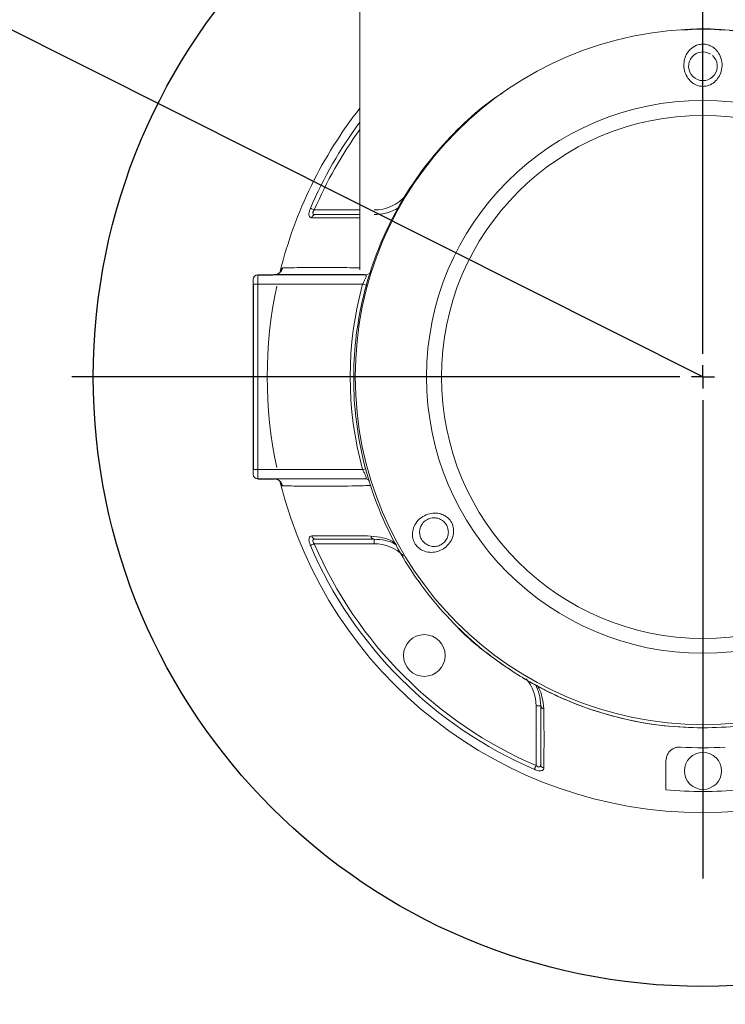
# Model space of a CAD drawing. Header units: millimetres. Extents: x 18 to 209, y 24 to 278.
# Tile 3 of 18: x 104.41 to 112.02, y 77.95 to 88.57. Entities that reach past the tile are written whole.
import ezdxf

# ---------------------------------------------------------------- set-up
doc = ezdxf.new("R2010")
doc.units = ezdxf.units.MM
doc.layers.add('标注层', color=3, linetype='Continuous')
doc.styles.add('SLDTEXTSTYLE1', font='ARIAL.TTF', dxfattribs={"width": 0.948})
doc.styles.add('SLDTEXTSTYLE2', font='ARIAL.TTF', dxfattribs={"width": 0.5688})
doc.dimstyles.new('SLDDIMSTYLE2', dxfattribs={"dimtxt": 4.10931, "dimasz": 2, "dimexe": 0, "dimexo": 0.0625, "dimgap": 1.027327, "dimtad": 0, "dimtih": 1, "dimtoh": 1, "dimlfac": 20, "dimrnd": 1e-09, "dimzin": 12, "dimdsep": 46, "dimtxsty": 'SLDTEXTSTYLE2', "dimsah": 1, "dimcen": 0, "dimadec": 0, "dimazin": 3, "dimtfac": 1, "dimtofl": 0, "dimtmove": 0, "dimatfit": 3, "dimfxl": 0, "dimfrac": 2, "dimtolj": 1, "dimtzin": 12, "dimarcsym": 0})

# ---------------------------------------------------------------- blocks, each defined once
blk = doc.blocks.new('_D_4')
at = {"layer": '标注层'}
for p, q in [((43.01, 119.237), (24.552, 119.237)), ((59.322, 111.051), (43.01, 119.237)), ((111.779, 84.722), (59.322, 111.051))]:
    blk.add_line(p, q, dxfattribs=at)
blk.add_solid([(59.322, 111.051), (57.646, 112.171), (57.422, 111.724)], dxfattribs=at)
at = {"layer": '标注层', "attachment_point": 1, "style": 'SLDTEXTSTYLE1'}
for s, insert, char_height in [('S', (24.552, 124.694), 4.233), ('R1173.89', (26.802, 124.694), 4.2333)]:
    blk.add_mtext(s, dxfattribs=dict(at, insert=insert, char_height=char_height))
blk = doc.blocks.new('SW_CENTERMARKSYMBOL_1')
at = {"layer": '标注层', "color": 0}
for p, q in [((0, 0.25), (0, 16.537)), ((0, 0), (0, 0.125)), ((-0.25, 0), (-6.808, 0)), ((0, 0), (-0.125, 0)), ((0, 0), (0, -0.125)), ((0, 0), (0.125, 0)), ((0, -0.25), (0, -5.41))]:
    blk.add_line(p, q, dxfattribs=at)

msp = doc.modelspace()

# ---------------------------------------------------------------- hatches: boundary and pattern name
at = {"layer": '标注层'}
h = msp.add_hatch(dxfattribs=at)
h.set_pattern_fill('ANSI31', color=256, scale=3.3333, style=0)
edge = h.paths.add_edge_path(flags=0)
edge.add_arc((111.77943, 84.72181), 58.69443, 0, 360)
edge = h.paths.add_edge_path(flags=0)
edge.add_arc((111.77943, 84.72181), 14.2295, 0, 360)

# ---------------------------------------------------------------- linework, layer by layer
at = {"color": 7, "linetype": 'Continuous', "lineweight": 18}
for p, q in [((108.07943, 88.67181), (108.07943, 85.87516)), ((111.84662, 88.21149), (111.8617, 88.20293)), ((106.97943, 85.72181), (106.97943, 85.82181)), ((106.97943, 85.82181), (108.13029, 85.82181)), ((106.92943, 85.77181), (106.92943, 85.72181)), ((106.97943, 85.72181), (106.92943, 85.72181)), ((106.97943, 85.72181), (106.97943, 83.72181)), ((108.1084, 85.72181), (106.97943, 85.72181)), ((106.92943, 83.72181), (106.97943, 83.72181)), ((106.92943, 83.72181), (106.92943, 83.67181)), ((106.97943, 83.72181), (108.1084, 83.72181)), ((106.97943, 83.62181), (106.97943, 83.72181)), ((108.13029, 83.62181), (106.97943, 83.62181)), ((108.23295, 82.92181), (108.23295, 82.97181)), ((108.23295, 82.92181), (107.58757, 82.92181)), ((109.97943, 81.17533), (110.02943, 81.17533)), ((109.97943, 80.52995), (109.97943, 81.17533))]:
    msp.add_line(p, q, dxfattribs=at)
at = {"color": 8, "linetype": 'Continuous', "lineweight": 18}
msp.add_line((107.58757, 86.52181), (108.07943, 86.52181), dxfattribs=at)
at = {"color": 7, "linetype": 'Continuous', "lineweight": 18, "flags": 128}
for points in [[(107.58757, 86.52181), (107.58094, 86.52465), (107.57445, 86.52744), (107.56824, 86.53011), (107.56243, 86.5326), (107.55715, 86.53487), (107.5525, 86.53687), (107.54858, 86.53855), (107.54548, 86.53988)], [(107.58757, 82.92181), (107.58094, 82.91896), (107.57445, 82.91618), (107.56824, 82.91351), (107.56243, 82.91101), (107.55715, 82.90874), (107.5525, 82.90675), (107.54858, 82.90507), (107.54548, 82.90374)], [(109.97943, 80.52995), (109.97658, 80.52332), (109.9738, 80.51683), (109.97113, 80.51062), (109.96863, 80.50481), (109.96636, 80.49952), (109.96437, 80.49488), (109.96269, 80.49096), (109.96136, 80.48786)]]:
    msp.add_lwpolyline(points, dxfattribs=at)
at = {"color": 8, "linetype": 'Continuous', "lineweight": 18, "flags": 128}
for points in [[(108.1084, 85.72181), (108.12618, 85.71696), (108.14336, 85.71228), (108.15541, 85.709)], [(108.1084, 83.72181), (108.12618, 83.72665), (108.14336, 83.73133), (108.14511, 83.73181)]]:
    msp.add_lwpolyline(points, dxfattribs=at)
at = {"color": 7, "linetype": 'Continuous', "lineweight": 18}
for centre, radius in [((111.77943, 84.72181), 3.75), ((111.77943, 84.72181), 2.98163), ((111.77943, 84.72181), 2.82061), ((108.77422, 81.7166), 0.225), ((111.77943, 80.47181), 0.2)]:
    msp.add_circle(centre, radius, dxfattribs=at)
for centre, radius, start, end in [((111.77943, 88.07181), 0.155, 64.31111, 49.30989), ((111.77943, 84.72181), 4.7, 141.927774, 165.977922), ((107.60288, 86.4282), 0.04367, 93.099371, 166.838654), ((106.97943, 85.77181), 0.05, 90, 180), ((107.15137, 85.92057), 0.09877, 270.303396, 346.232252), ((111.77943, 84.72181), 3.80479, 164.762171, 195.237829), ((111.77943, 84.72181), 4.69958, 167.974167, 192.025833), ((106.97943, 83.67181), 0.05, 180, 270), ((107.15137, 83.52304), 0.09877, 13.767748, 89.696604), ((111.77943, 84.72181), 4.7, 194.015212, 345.975425), ((107.60288, 83.01541), 0.04367, 193.161346, 266.900629), ((108.23729, 83.01127), 0.0397, 188.956702, 263.718161), ((111.77943, 84.72181), 4.60778, 203.238862, 246.761138), ((111.77943, 84.72181), 4.56198, 203.238862, 246.761138), ((110.06889, 81.17967), 0.0397, 186.281839, 261.043298), ((111.77943, 84.72181), 4, 266.546356, 273.453644), ((110.07303, 80.54526), 0.04367, 183.099371, 256.838654), ((111.77943, 84.72181), 4.47224, 264.868571, 275.131429)]:
    msp.add_arc(centre, radius, start, end, dxfattribs=at)
at = {"color": 8, "linetype": 'Continuous', "lineweight": 18}
for centre, radius, start, end in [((111.77943, 84.72181), 4.60778, 143.416515, 156.761138), ((111.77943, 84.72181), 4.56198, 144.198722, 156.761138), ((108.23295, 86.97181), 0.45, 270, 319.669949), ((108.12995, 85.91534), 0.09353, 270.210331, 314.945581), ((108.1301, 83.52894), 0.09287, 54.494181, 89.883365), ((108.23295, 82.47181), 0.45, 45.534513, 90), ((109.52943, 81.17533), 0.45, 0, 40.137691)]:
    msp.add_arc(centre, radius, start, end, dxfattribs=at)
at = {"color": 7, "linetype": 'Continuous', "lineweight": 18}
for points, knots in [([(111.5522, 88.46355), (111.63779, 88.47024), (111.79192, 88.4823), (111.94583, 88.46864), (112.01427, 88.46257)], [0, 0, 0, 0, 0.55536079, 1, 1, 1, 1]), ([(111.98314, 88.46263), (111.91571, 88.4694), (111.78368, 88.48265), (111.65163, 88.46977), (111.58703, 88.46347)], [0, 0, 0, 0, 0.51076784, 1, 1, 1, 1]), ([(112.0672, 88.45918), (112.1214, 88.45645), (112.31556, 88.44665), (112.64474, 88.38165), (113.04821, 88.26419), (113.43533, 88.1004), (113.8025, 87.89572), (114.14408, 87.65025), (114.45668, 87.36868), (114.73696, 87.05388), (114.97992, 86.70856), (115.18358, 86.33792), (115.34544, 85.94619), (115.46158, 85.53757), (115.53175, 85.11764), (115.55487, 84.69181), (115.52867, 84.26539), (115.45488, 83.84382), (115.33439, 83.43293), (115.16703, 83.03854), (114.95648, 82.66517), (114.70566, 82.318), (114.41655, 82.00253), (114.09437, 81.7216), (113.74341, 81.47881), (113.36748, 81.27866), (112.97252, 81.12156), (112.57219, 81.01293), (112.17288, 80.9477), (111.91058, 80.9397), (111.77943, 80.9357)], [0, 0, 0, 0, 0.014039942, 0.050292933, 0.0864724, 0.12276687, 0.158947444, 0.19526082, 0.231688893, 0.268003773, 0.30459736, 0.341306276, 0.377901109, 0.41479774, 0.451811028, 0.488708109, 0.525796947, 0.563003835, 0.600092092, 0.63717714, 0.67438114, 0.711464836, 0.748353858, 0.785361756, 0.822249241, 0.85884027, 0.89554924, 0.932139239, 0.966069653, 1, 1, 1, 1]), ([(111.91417, 88.25589), (111.91824, 88.25184), (111.93992, 88.23022), (111.97091, 88.1802), (111.98933, 88.10116), (111.98076, 88.02049), (111.951, 87.95216), (111.90528, 87.89868), (111.84528, 87.86277), (111.77594, 87.85073), (111.72026, 87.86267), (111.67008, 87.88792), (111.6253, 87.92701), (111.58802, 87.99088), (111.57144, 88.06207), (111.57502, 88.13269), (111.59781, 88.19957), (111.64118, 88.25883), (111.69975, 88.29775), (111.76414, 88.31298), (111.82059, 88.30874), (111.87278, 88.28968), (111.89988, 88.26756), (111.91417, 88.25589)], [0, 0, 0, 0, 0.01353331, 0.07217736, 0.13658868, 0.19434019, 0.24476293, 0.29328886, 0.34276854, 0.3920818, 0.44007924, 0.46156068, 0.51238652, 0.56510782, 0.61680758, 0.66695829, 0.71952092, 0.77753745, 0.83878007, 0.87872135, 0.91854468, 0.95704521, 1, 1, 1, 1]), ([(111.77943, 80.9357), (111.63924, 80.94034), (111.35842, 80.94964), (110.94279, 81.02275), (110.53755, 81.13774), (110.14842, 81.29905), (109.77971, 81.50179), (109.43533, 81.74405), (109.1207, 82.02408), (108.83878, 82.33713), (108.59254, 82.67995), (108.38672, 83.04935), (108.22275, 83.43995), (108.10273, 83.84715), (108.03012, 84.26635), (108.00457, 84.69195), (108.02656, 85.11838), (108.09775, 85.54008), (108.21582, 85.95182), (108.37919, 86.34791), (108.5875, 86.72234), (108.83603, 87.07176), (109.12323, 87.38869), (109.38592, 87.62877), (109.5615, 87.74768), (109.6195, 87.78697)], [0, 0, 0, 0, 0.04390775, 0.08795613, 0.13186445, 0.17576479, 0.21980477, 0.26370659, 0.30776739, 0.35196729, 0.39602982, 0.44043742, 0.48498511, 0.52939402, 0.57413909, 0.61902582, 0.66377116, 0.7086976, 0.75376729, 0.79869277, 0.84355685, 0.88856505, 0.93342733, 0.97800547, 1, 1, 1, 1]), ([(108.23295, 86.47181), (108.27483, 86.47527), (108.35862, 86.4822), (108.45069, 86.5164), (108.49143, 86.5467), (108.50431, 86.55628)], [0, 0, 0, 0, 0.40583715, 0.81208164, 1, 1, 1, 1]), ([(107.56036, 86.43814), (107.55757, 86.43836), (107.54958, 86.43897), (107.53908, 86.44505), (107.53116, 86.4593), (107.52917, 86.48121), (107.53385, 86.50972), (107.54162, 86.52987), (107.54548, 86.53988)], [0, 0, 0, 0, 0.09629687, 0.2763514, 0.44424261, 0.62022154, 0.81131539, 1, 1, 1, 1]), ([(107.58757, 86.52181), (107.58378, 86.51699), (107.57775, 86.50932), (107.57338, 86.49917), (107.57176, 86.49169), (107.57209, 86.48644), (107.57459, 86.48024), (107.58074, 86.47476), (107.59065, 86.47212), (107.59787, 86.47189), (107.60052, 86.47181)], [0, 0, 0, 0, 0.196866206, 0.313076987, 0.3760365, 0.485897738, 0.533889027, 0.694759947, 0.888188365, 1, 1, 1, 1]), ([(107.60052, 86.47181), (107.64462, 86.47181), (107.733, 86.47181), (107.89841, 86.47181), (108.01816, 86.47181), (108.07606, 86.47181), (108.07943, 86.47181)], [0, 0, 0, 0, 0.32399718, 0.64925312, 0.97959231, 1, 1, 1, 1]), ([(107.22496, 85.85922), (107.22504, 85.85939), (107.22549, 85.86035), (107.22303, 85.85581), (107.21413, 85.84498), (107.19327, 85.82999), (107.16952, 85.82085), (107.15516, 85.82273), (107.15216, 85.82312)], [0, 0, 0, 0, 0.03191542, 0.1914053, 0.36466401, 0.62483948, 0.9219198, 1, 1, 1, 1]), ([(108.1084, 85.72181), (108.11453, 85.73317), (108.12661, 85.75556), (108.14007, 85.78329), (108.14536, 85.7997), (108.14654, 85.8107), (108.14479, 85.81622), (108.13934, 85.82086), (108.1343, 85.82139), (108.13029, 85.82181)], [0, 0, 0, 0, 0.230911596, 0.454894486, 0.605002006, 0.661462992, 0.811704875, 0.850344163, 1, 1, 1, 1]), ([(108.13029, 83.62181), (108.13529, 83.62253), (108.144, 83.6238), (108.14636, 83.63252), (108.14561, 83.64328), (108.14053, 83.65919), (108.12745, 83.68633), (108.11575, 83.70829), (108.10914, 83.72045), (108.1084, 83.72181)], [0, 0, 0, 0, 0.192032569, 0.33519206, 0.373760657, 0.553546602, 0.751540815, 0.97218179, 1, 1, 1, 1]), ([(107.15189, 83.6218), (107.16364, 83.62051), (107.18463, 83.6182), (107.20797, 83.60398), (107.22057, 83.59119), (107.225, 83.58439), (107.22537, 83.58356), (107.22386, 83.5864), (107.22179, 83.59227), (107.22098, 83.59454)], [0, 0, 0, 0, 0.2288556, 0.40901873, 0.55693627, 0.67200859, 0.77849675, 0.91426033, 1, 1, 1, 1]), ([(108.99954, 83.22201), (109.00428, 83.21901), (109.02849, 83.20365), (109.06477, 83.16532), (109.09098, 83.10029), (109.09223, 83.02939), (109.06914, 82.95983), (109.02483, 82.90003), (108.96689, 82.8568), (108.90128, 82.83169), (108.83, 82.82587), (108.7696, 82.8407), (108.7202, 82.86928), (108.68321, 82.90457), (108.65567, 82.95429), (108.64276, 83.01381), (108.64923, 83.07852), (108.6802, 83.14674), (108.73536, 83.2051), (108.80818, 83.2428), (108.88268, 83.25511), (108.94787, 83.24769), (108.98388, 83.2298), (108.99954, 83.22201)], [0, 0, 0, 0, 0.01203224, 0.06154876, 0.10967304, 0.15857392, 0.21082533, 0.26393546, 0.31469561, 0.36527605, 0.4197769, 0.47981781, 0.50986124, 0.54999052, 0.58988755, 0.6280339, 0.68224502, 0.73878833, 0.8033189, 0.86271691, 0.91408514, 0.96261443, 1, 1, 1, 1]), ([(108.96388, 83.176), (108.95279, 83.18227), (108.9279, 83.19633), (108.89873, 83.20128), (108.86615, 83.20222), (108.82991, 83.19735), (108.7985, 83.18091), (108.76823, 83.15786), (108.74323, 83.12916), (108.72416, 83.08041), (108.72154, 83.03359), (108.73198, 82.99055), (108.74546, 82.96572), (108.76201, 82.94324), (108.77995, 82.92527), (108.81516, 82.90306), (108.85734, 82.89037), (108.907, 82.89202), (108.95255, 82.90801), (108.99248, 82.93801), (109.02191, 82.98112), (109.03537, 83.03165), (109.03176, 83.08348), (109.01134, 83.13175), (108.98493, 83.16128), (108.96729, 83.17362), (108.96388, 83.176)], [0, 0, 0, 0, 0.03750376, 0.08419532, 0.08461621, 0.13317084, 0.18905565, 0.18962481, 0.25335044, 0.31128766, 0.36765891, 0.40713964, 0.44532116, 0.44823044, 0.48972985, 0.52098222, 0.58308257, 0.63794612, 0.6870709, 0.73508244, 0.78543667, 0.83661833, 0.88636383, 0.93641231, 0.98772118, 1, 1, 1, 1]), ([(107.54548, 82.90374), (107.54451, 82.90606), (107.53983, 82.91726), (107.5333, 82.93762), (107.52917, 82.9637), (107.53148, 82.98678), (107.54194, 83.0026), (107.55423, 83.00451), (107.56036, 83.00547)], [0, 0, 0, 0, 0.044665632, 0.214827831, 0.379219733, 0.563143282, 0.782137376, 1, 1, 1, 1]), ([(107.56036, 83.00547), (107.57866, 83.00569), (107.63363, 83.00634), (107.74525, 83.00728), (107.89343, 83.00764), (108.04997, 83.00703), (108.14869, 83.00574), (108.19808, 83.00509)], [0, 0, 0, 0, 0.10800471, 0.32431836, 0.54302209, 0.77141988, 1, 1, 1, 1]), ([(107.60052, 82.97181), (107.59476, 82.97145), (107.58585, 82.97091), (107.57754, 82.96624), (107.5734, 82.96124), (107.57187, 82.95605), (107.57211, 82.94893), (107.57387, 82.94325), (107.57794, 82.93465), (107.58221, 82.9282), (107.58661, 82.92295), (107.58757, 82.92181)], [0, 0, 0, 0, 0.24469239, 0.37853198, 0.46020258, 0.56753145, 0.62532824, 0.75244456, 0.77776671, 0.95151554, 1, 1, 1, 1]), ([(108.23295, 82.97181), (108.17948, 82.97181), (108.07249, 82.97181), (107.9008, 82.97181), (107.73409, 82.97181), (107.64499, 82.97181), (107.60052, 82.97181)], [0, 0, 0, 0, 0.24988449, 0.50005394, 0.75052127, 1, 1, 1, 1]), ([(108.47566, 82.90598), (108.46975, 82.91026), (108.43652, 82.93429), (108.35397, 82.96171), (108.27328, 82.96844), (108.23295, 82.97181)], [0, 0, 0, 0, 0.09775517, 0.54908172, 1, 1, 1, 1]), ([(109.10548, 82.0502), (109.10626, 82.0493), (109.21448, 81.92489), (109.47375, 81.71659), (109.87945, 81.43618), (110.32458, 81.21651), (110.79402, 81.05629), (111.28192, 80.95469), (111.61349, 80.94203), (111.77943, 80.9357)], [0, 0, 0, 0, 0.00120499, 0.16697044, 0.33325787, 0.4997245, 0.66597036, 0.83282982, 1, 1, 1, 1]), ([(110.02943, 81.17533), (110.02638, 81.21777), (110.02036, 81.30161), (109.98915, 81.3701), (109.97374, 81.40392)], [0, 0, 0, 0, 0.50613082, 1, 1, 1, 1]), ([(110.02943, 80.5429), (110.02943, 80.58696), (110.02943, 80.67526), (110.02943, 80.84128), (110.02943, 81.01349), (110.02943, 81.1214), (110.02943, 81.17533)], [0, 0, 0, 0, 0.24741057, 0.49578235, 0.74803581, 1, 1, 1, 1]), ([(110.06271, 81.14046), (110.06304, 81.11751), (110.06466, 81.00278), (110.06548, 80.82222), (110.06449, 80.62546), (110.06356, 80.54383), (110.06309, 80.50274)], [0, 0, 0, 0, 0.10794701, 0.53984599, 0.7683505, 1, 1, 1, 1]), ([(111.37943, 80.57934), (111.38264, 80.60308), (111.38834, 80.6453), (111.42542, 80.6915), (111.46542, 80.71692), (111.50292, 80.72883), (111.52729, 80.729), (111.53846, 80.72907)], [0, 0, 0, 0, 0.33216284, 0.59076227, 0.7615857, 0.89074599, 1, 1, 1, 1]), ([(110.06309, 80.50274), (110.06288, 80.49995), (110.06226, 80.49196), (110.05618, 80.48146), (110.04194, 80.47354), (110.02003, 80.47155), (109.99152, 80.47622), (109.97137, 80.484), (109.96136, 80.48786)], [0, 0, 0, 0, 0.09629687, 0.2763514, 0.44424261, 0.62022154, 0.81131539, 1, 1, 1, 1]), ([(109.97943, 80.52995), (109.98425, 80.52616), (109.99191, 80.52013), (110.00206, 80.51576), (110.00955, 80.51413), (110.0148, 80.51447), (110.021, 80.51697), (110.02648, 80.52312), (110.02911, 80.53303), (110.02934, 80.54025), (110.02943, 80.5429)], [0, 0, 0, 0, 0.196866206, 0.313076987, 0.3760365, 0.485897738, 0.533889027, 0.694759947, 0.888188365, 1, 1, 1, 1]), ([(111.37943, 80.26749), (111.37943, 80.31625), (111.37943, 80.41413), (111.37943, 80.52414), (111.37943, 80.57934)], [0, 0, 0, 0, 0.498170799, 1, 1, 1, 1])]:
    msp.add_open_spline(points, degree=3, knots=knots, dxfattribs=at)
at = {"color": 8, "linetype": 'Continuous', "lineweight": 18}
for points, knots in [([(108.07943, 86.43735), (107.99796, 86.43673), (107.86464, 86.43572), (107.68291, 86.43677), (107.60139, 86.43768), (107.56036, 86.43814)], [0, 0, 0, 0, 0.438315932, 0.717238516, 1, 1, 1, 1]), ([(107.22432, 85.85974), (107.22797, 85.86955), (107.23621, 85.89166), (107.24333, 85.89513), (107.2473, 85.89707)], [0, 0, 0, 0, 0.44344912, 1, 1, 1, 1]), ([(107.2473, 85.89707), (107.26076, 85.8973), (107.28768, 85.89775), (107.3754, 85.89938), (107.51269, 85.90143), (107.67833, 85.90243), (107.83474, 85.90143), (107.96989, 85.89937), (108.04413, 85.8974), (108.07943, 85.89646)], [0, 0, 0, 0, 0.124845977, 0.249676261, 0.425312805, 0.601777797, 0.738839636, 0.875841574, 1, 1, 1, 1]), ([(107.2473, 83.54655), (107.24518, 83.54737), (107.23909, 83.54973), (107.23118, 83.56244), (107.22526, 83.58088), (107.22409, 83.58453)], [0, 0, 0, 0, 0.30038818, 0.86149558, 1, 1, 1, 1]), ([(108.19821, 83.55101), (108.18096, 83.55039), (108.13925, 83.5489), (108.02722, 83.5454), (107.87614, 83.54262), (107.70709, 83.54137), (107.54902, 83.54181), (107.41685, 83.54353), (107.30447, 83.54556), (107.26787, 83.54619), (107.2473, 83.54655)], [0, 0, 0, 0, 0.08559566, 0.20698578, 0.34307583, 0.47962412, 0.61605823, 0.73320339, 0.85004969, 1, 1, 1, 1]), ([(108.19808, 83.00509), (108.24076, 83.00087), (108.3273, 82.99233), (108.41893, 82.95818), (108.45808, 82.92819), (108.46714, 82.92125)], [0, 0, 0, 0, 0.42804958, 0.86774185, 1, 1, 1, 1]), ([(109.99118, 81.39433), (109.99251, 81.39253), (110.01667, 81.35986), (110.04848, 81.27484), (110.05793, 81.18563), (110.06271, 81.14046)], [0, 0, 0, 0, 0.02794539, 0.50771759, 1, 1, 1, 1])]:
    msp.add_open_spline(points, degree=3, knots=knots, dxfattribs=at)
at = {"layer": '标注层'}
for p, q in [((106.97943, 85.82181), (107.14165, 85.82181)), ((108.13029, 85.82181), (107.15189, 85.82181)), ((106.92943, 85.72181), (106.92943, 83.72181)), ((106.97943, 83.62181), (107.15755, 83.62181))]:
    msp.add_line(p, q, dxfattribs=at)
for radius in [58.69443, 14.2295, 6.575]:
    msp.add_circle((111.77943, 84.72181), radius, dxfattribs=at)

# ---------------------------------------------------------------- block references
msp.add_blockref('SW_CENTERMARKSYMBOL_1', (111.77943, 84.72181), dxfattribs=at)

# ---------------------------------------------------------------- dimensions: what is measured, and where the dimension line sits
dim = msp.add_radius_dim(center=(111.77943, 84.72181), mpoint=(59.3215, 111.05054), text='S<>', dimstyle='SLDDIMSTYLE2', dxfattribs=at)
dim.commit()
dim.dimension.update_dxf_attribs({"geometry": '_D_4', "text_midpoint": (32.98695, 122.39283), "dimtype": 164})

doc.saveas('drawing.dxf')
